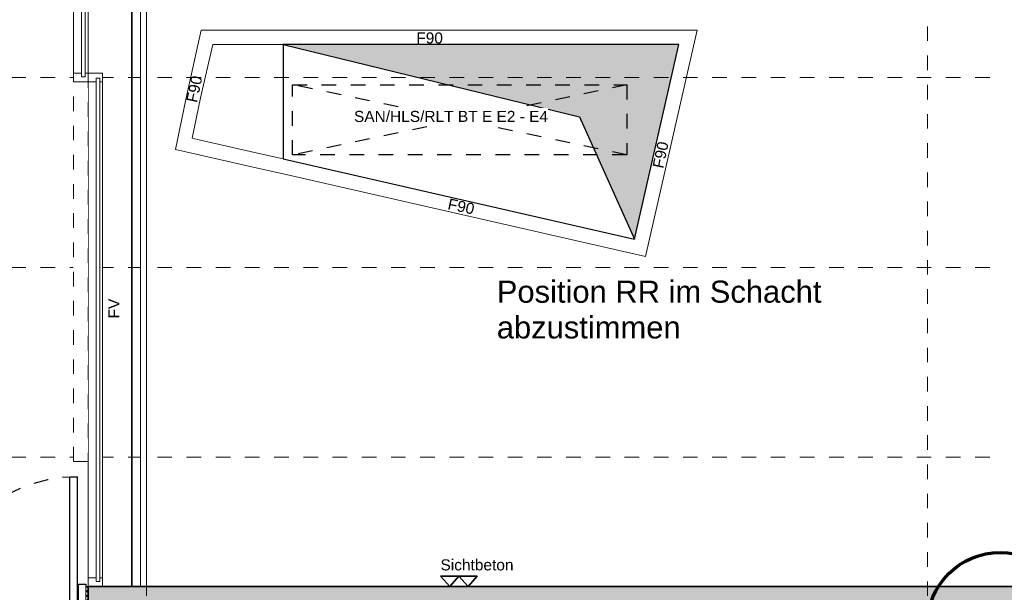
# Model space of a CAD drawing. Header units: metres. Extents: x -13 to 93, y -119 to 25.
# Tile 120 of 256: x 6.78 to 13.52, y -82.88 to -78.95. Entities that reach past the tile are written whole.
import ezdxf
from ezdxf.enums import TextEntityAlignment as Align

# ---------------------------------------------------------------- set-up
doc = ezdxf.new("R2010")
doc.units = ezdxf.units.M
doc.header["$LTSCALE"] = 0.00508
for name, pattern in [('STYLE_05', [0.19684, 0.069505, -0.127335]), ('STYLE_06', [1.0537, 0.590515, -0.19684, 0.069505, -0.19684]), ('STYLE_11', [0.393677, 0.196838, -0.196838])]:
    doc.linetypes.add(name, pattern=pattern)
for name, color, linetype, lineweight in [('3-0-0 Dämmung', 7, 'Continuous', 18), ('3-3-0-1 AW Beton', 7, 'Continuous', 35), ('3-4-0-2 IW GK', 7, 'Continuous', 35), ('3-4-4 ITüren', 7, 'Continuous', 25), ('3-5-1 Deckenk Beton', 7, 'Continuous', 35), ('3-5-1-1 DeckenDurchb', 7, 'Continuous', 25), ('3-5-1-1 DeckenDurchb VED', 7, 'STYLE_11', 25), ('Bemaßung-Achsen', 7, 'Continuous', 18), ('Bemaßung-Höhenkoten', 7, 'Continuous', 18), ('Keine', 7, 'Continuous', 18), ('Plan-Achse', 1, 'STYLE_06', 18), ('Plan-Achsen-Fassade', 1, 'STYLE_06', 18), ('Plan-Raumstempel', 7, 'Continuous', 13), ('Plan-Text-Hinweis', 7, 'Continuous', 13)]:
    doc.layers.add(name, color=color, linetype=linetype, lineweight=lineweight)
doc.styles.add('Arial', font='ARIAL.TTF')
pattern_1 = [(45, (0, 0), (0.015875, -0.015875), [])]
pattern_2 = [(-45, (0, 0), (0.015875, 0.015875), [])]

# ---------------------------------------------------------------- blocks, each defined once
blk = doc.blocks.new('*U12')
at = {"color": 7, "lineweight": 18}
blk.add_wipeout([(19.5636, -69.7886), (19.6636, -69.7886), (19.6636, -72.4486), (19.5636, -72.4486)], dxfattribs=at).dxf.layer = 'Keine'
at = {"layer": 'Keine', "color": 7, "lineweight": 18}
blk.add_lwpolyline([(19.5636, -69.7886), (19.6636, -69.7886), (19.6636, -72.4486), (19.5636, -72.4486)], close=True, dxfattribs=at)
at = {"color": 7, "lineweight": 18}
for points in [[(19.5636, -69.7886), (19.6636, -69.7886), (19.6636, -69.8486), (19.5636, -69.8486)], [(19.5636, -72.3886), (19.6636, -72.3886), (19.6636, -72.4486), (19.5636, -72.4486)]]:
    blk.add_wipeout(points, dxfattribs=at).dxf.layer = 'Keine'
at = {"layer": 'Keine', "color": 7, "lineweight": 18}
for points in [[(19.5636, -69.7886), (19.6636, -69.7886), (19.6636, -69.8486), (19.5636, -69.8486)], [(19.5636, -72.3886), (19.6636, -72.3886), (19.6636, -72.4486), (19.5636, -72.4486)]]:
    blk.add_lwpolyline(points, close=True, dxfattribs=at)
blk = doc.blocks.new('S_Detailverweis H')
at = {"color": 7, "linetype": 'Continuous', "lineweight": 25}
blk.add_wipeout([(0.3449, 0.7113), (1.0949, 0.7113), (1.0949, 0.4613), (0.3449, 0.4613)], dxfattribs=at).dxf.layer = 'Keine'
at = {"layer": 'Keine', "color": 7, "linetype": 'Continuous', "lineweight": 25}
blk.add_lwpolyline([(0.3449, 0.7113), (1.0949, 0.7113), (1.0949, 0.4613), (0.3449, 0.4613)], close=True, dxfattribs=at)
at = {"layer": 'Plan-Text-Hinweis', "lineweight": 70}
blk.add_circle((0, 0), 0.5, dxfattribs=at)
at = {"layer": 'Plan-Raumstempel', "color": 7, "style": 'Arial'}
blk.add_attdef('Detailnummer', text='', height=0.1136, dxfattribs=at).set_placement((0.4653, 0.6417), align=Align.TOP_LEFT)
blk = doc.blocks.new('S_Detailverweis V')
at = {"color": 7, "linetype": 'Continuous', "lineweight": 18}
blk.add_wipeout([(0.5, 0.25), (1.25, 0.25), (1.25, 0), (0.5, 0)], dxfattribs=at).dxf.layer = 'Keine'
at = {"layer": 'Bemaßung-Achsen', "lineweight": 70}
blk.add_line((-0.5, 0), (1.25, 0), dxfattribs=at)
at = {"layer": 'Keine', "color": 7, "linetype": 'Continuous', "lineweight": 18}
blk.add_lwpolyline([(0.5, 0.25), (1.25, 0.25), (1.25, 0), (0.5, 0)], close=True, dxfattribs=at)
at = {"layer": 'Plan-Raumstempel', "color": 7, "style": 'Arial'}
blk.add_attdef('Detailnummer', text='', height=0.1136, dxfattribs=at).set_placement((0.5771, 0.1804), align=Align.TOP_LEFT)
blk = doc.blocks.new('S_Tür_T30_F30_BT_Text')
at = {"layer": 'Plan-Text-Hinweis', "color": 7}
ref = blk.add_blockref('S_Detailverweis H', (0.4653, 0), dxfattribs=dict(at, xscale=-1))
ref.add_attrib('Detailnummer', 'SH431', dxfattribs={"layer": 'Plan-Raumstempel', "color": 7, "height": 0.11364, "style": 'Arial'}).set_placement((0, 0.6417), align=Align.TOP_LEFT)
at = {"layer": 'Plan-Text-Hinweis', "color": 7, "rotation": 90}
blk.add_blockref('S_Detailverweis V', (1.0777, 0.1822), dxfattribs=at).add_auto_attribs({'Detailnummer': 'SV402'})
blk = doc.blocks.new('S_Tür_T30_F30_BT')
at = {"layer": '3-4-4 ITüren', "color": 7, "linetype": 'Continuous'}
for points in [[(-0.125, 1.08), (-0.075, 1.08), (-0.075, 0.08), (-0.125, 0.08)], [(-0.065, 0.345), (-0.015, 0.345), (-0.015, 0), (-0.065, 0)], [(-1.435, 0.08), (-1.125, 0.08), (-1.125, 0), (-1.435, 0)], [(-1.125, 0.08), (-1.075, 0.08), (-1.075, 0), (-1.125, 0)]]:
    blk.add_lwpolyline(points, close=True, dxfattribs=at)
at = {"layer": '3-4-4 ITüren', "color": 7, "linetype": 'STYLE_05'}
blk.add_lwpolyline([(-1.075, 0.08), (-0.065, 0.08), (-0.065, 0), (-1.075, 0)], close=True, dxfattribs=at)
blk.add_arc((-0.075, 0.08), 1, 90, 180, dxfattribs=at)
at = {"color": 7, "linetype": 'Continuous'}
blk.add_wipeout([(-1.5, 0.33), (-1.485, 0.33), (-1.485, 0.015), (-1.5, 0.015)], dxfattribs=at).dxf.layer = '3-0-0 Dämmung'
at = {"layer": '3-0-0 Dämmung', "linetype": 'Continuous', "lineweight": 5}
h = blk.add_hatch(dxfattribs=at)
h.set_pattern_fill('D_MMUNG_1_50', style=0, pattern_type=2)
h.set_pattern_definition(pattern_1)
h.paths.add_polyline_path([(-1.5, 0.33), (-1.485, 0.33), (-1.485, 0.015), (-1.5, 0.015)])
at = {"layer": '3-0-0 Dämmung', "linetype": 'Continuous', "lineweight": 13}
h = blk.add_hatch(dxfattribs=at)
h.set_pattern_fill('D_MMUNG_1_50-1', style=0, pattern_type=2)
h.set_pattern_definition(pattern_2)
h.paths.add_polyline_path([(-1.5, 0.33), (-1.485, 0.33), (-1.485, 0.015), (-1.5, 0.015)])
at = {"layer": '3-0-0 Dämmung', "color": 7, "linetype": 'Continuous'}
blk.add_lwpolyline([(-1.5, 0.33), (-1.485, 0.33), (-1.485, 0.015), (-1.5, 0.015)], close=True, dxfattribs=at)
at = {"layer": '3-4-4 ITüren', "color": 7, "linetype": 'Continuous'}
blk.add_lwpolyline([(-1.485, 0.345), (-1.435, 0.345), (-1.435, 0), (-1.485, 0)], close=True, dxfattribs=at)
at = {"color": 7, "linetype": 'Continuous'}
blk.add_wipeout([(-0.015, 0.33), (0, 0.33), (0, 0.015), (-0.015, 0.015)], dxfattribs=at).dxf.layer = '3-0-0 Dämmung'
at = {"layer": '3-0-0 Dämmung', "linetype": 'Continuous', "lineweight": 5}
h = blk.add_hatch(dxfattribs=at)
h.set_pattern_fill('D_MMUNG_1_50', style=0, pattern_type=2)
h.set_pattern_definition(pattern_1)
h.paths.add_polyline_path([(-0.015, 0.33), (0, 0.33), (0, 0.015), (-0.015, 0.015)])
at = {"layer": '3-0-0 Dämmung', "linetype": 'Continuous', "lineweight": 13}
h = blk.add_hatch(dxfattribs=at)
h.set_pattern_fill('D_MMUNG_1_50-1', style=0, pattern_type=2)
h.set_pattern_definition(pattern_2)
h.paths.add_polyline_path([(-0.015, 0.33), (0, 0.33), (0, 0.015), (-0.015, 0.015)])
at = {"layer": '3-0-0 Dämmung', "color": 7, "linetype": 'Continuous'}
blk.add_lwpolyline([(-0.015, 0.33), (0, 0.33), (0, 0.015), (-0.015, 0.015)], close=True, dxfattribs=at)
at = {"layer": 'Plan-Text-Hinweis', "color": 7}
blk.add_blockref('S_Tür_T30_F30_BT_Text', (-1.738, 0.2055), dxfattribs=at)
blk = doc.blocks.new('*U265')
at = {"layer": '3-5-1-1 DeckenDurchb VED'}
for p, q in [((23.3536, -72.9484), (21.0636, -72.4686)), ((23.3536, -72.4686), (21.0636, -72.9486))]:
    blk.add_line(p, q, dxfattribs=at)
blk.add_lwpolyline([(21.0636, -72.4686), (23.3536, -72.4686), (23.3536, -72.9484), (21.0636, -72.9486)], close=True, dxfattribs=at)
blk = doc.blocks.new('*U266')
at = {"layer": '3-5-1-1 DeckenDurchb', "linetype": 'Continuous', "lineweight": 0}
blk.add_hatch(color=19, dxfattribs=at).paths.add_polyline_path([(23.4064, -73.5255), (23.7103, -72.1936), (21.0006, -72.1936), (23.0288, -72.6886)])
at = {"layer": '3-5-1-1 DeckenDurchb'}
for points in [[(23.4064, -73.5255), (23.7103, -72.1936), (21.0006, -72.1936), (23.0288, -72.6886)], [(23.7103, -72.1936), (21.0006, -72.1936), (21.0006, -72.9766), (23.4064, -73.5255)]]:
    blk.add_lwpolyline(points, close=True, dxfattribs=at)
blk = doc.blocks.new('*U465')
at = {"layer": 'Plan-Text-Hinweis', "insert": (-0.0635, 0.1857), "char_height": 0.075762, "attachment_point": 1, "line_spacing_factor": 0.970546, "style": 'Arial'}
blk.add_mtext('{\\C7;\\lSichtbeton}', dxfattribs=at)
at = {"color": 7, "linetype": 'Continuous', "lineweight": 35}
blk.add_wipeout([(0.0625, 0.07), (0.125, 0), (0.1875, 0.07)], dxfattribs=at).dxf.layer = 'Bemaßung-Höhenkoten'
at = {"layer": 'Bemaßung-Höhenkoten', "color": 7, "linetype": 'Continuous', "lineweight": 35}
blk.add_lwpolyline([(0.0625, 0.07), (0.125, 0), (0.1875, 0.07)], close=True, dxfattribs=at)
at = {"color": 7, "linetype": 'Continuous', "lineweight": 35}
blk.add_wipeout([(-0.0625, 0.07), (0, 0), (0.0625, 0.07)], dxfattribs=at).dxf.layer = 'Bemaßung-Höhenkoten'
at = {"layer": 'Bemaßung-Höhenkoten', "color": 7, "linetype": 'Continuous', "lineweight": 35}
blk.add_lwpolyline([(-0.0625, 0.07), (0, 0), (0.0625, 0.07)], close=True, dxfattribs=at)
blk = doc.blocks.new('Sichtbeton')
at = {"layer": 'Keine', "color": 7}
blk.add_blockref('*U465', (0, 0), dxfattribs=at)

msp = doc.modelspace()

# ---------------------------------------------------------------- linework, layer by layer
at = {"layer": '3-4-0-2 IW GK', "color": 7, "linetype": 'Continuous', "lineweight": 18, "flags": 128}
for points in [[(8.59302643, -79.025), (11.42207586, -79.025), (11.06800937, -80.57664436), (8.587, -80.010508), (8.41, -79.97011874), (8.02, -79.88112545), (7.85, -79.8423335), (7.92210258, -79.49), (8.02385131, -79.025), (8.163, -79.025), (8.41, -79.025), (8.587, -79.025)], [(11.29668662, -79.125), (8.59302643, -79.125), (8.587, -79.125), (8.41, -79.125), (8.163, -79.125), (8.10360297, -79.125), (8.02031438, -79.49), (7.96266215, -79.76547119), (8.02, -79.778555), (8.41, -79.86754829), (8.587, -79.90793755), (10.99276235, -80.45690345)]]:
    msp.add_lwpolyline(points, close=True, dxfattribs=at)
at = {"layer": '3-5-1 Deckenk Beton'}
msp.add_line((7.55, -82.835), (7.55, -75.65), dxfattribs=at)
at = {"layer": 'Plan-Achsen-Fassade', "color": 9}
for p, q in [((-0.475, -79.35), (13.475, -79.35)), ((-0.475, -80.65), (13.475, -80.65)), ((-0.475, -81.95), (13.475, -81.95))]:
    msp.add_line(p, q, dxfattribs=at)

# ---------------------------------------------------------------- block references
at = {"layer": '3-5-1-1 DeckenDurchb', "color": 7}
msp.add_blockref('*U266', (-12.41363701, -6.93135892), dxfattribs=at)
at = {"layer": '3-5-1-1 DeckenDurchb VED', "color": 7}
msp.add_blockref('*U265', (-12.41363701, -6.93135892), dxfattribs=at)

# ---------------------------------------------------------------- texts
at = {"layer": 'Plan-Text-Hinweis', "insert": (9.49796667, -79.04156894), "char_height": 0.0757622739, "attachment_point": 1, "line_spacing_factor": 0.967741, "style": 'Arial'}
msp.add_mtext('{\\C7;\\lF90}', dxfattribs=at)
at = {"layer": 'Plan-Text-Hinweis', "attachment_point": 1, "line_spacing_factor": 0.967741, "style": 'Arial'}
for s, insert, char_height, rotation in [('{\\C7;\\lF90}', (7.92173138, -79.51070653), 0.0757622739, 78.058294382), ('{\\C7;\\lF90}', (11.11491572, -79.96116175), 0.0757622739, 78.058294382), ('{\\C7;\\lF90}', (9.72408225, -80.1769542), 0.0757622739, 348.058294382), ('{\\C7;\\lFV}', (7.38969189, -81), 0.075762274, 90)]:
    msp.add_mtext(s, dxfattribs=dict(at, insert=insert, char_height=char_height, rotation=rotation))
at = {"layer": 'Plan-Text-Hinweis', "color": 3, "insert": (10.04947254, -80.740806), "char_height": 0.1515245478, "attachment_point": 1, "line_spacing_factor": 0.967741, "style": 'Arial'}
msp.add_mtext('Position RR im Schacht\\Pabzustimmen', dxfattribs=at)

# ---------------------------------------------------------------- next in the draw order: wipeouts: each hides what was drawn before it
at = {"color": 7, "lineweight": 18}
for points in [[(7.65, -82.835), (7.65, -75.65), (7.61, -75.65), (7.61, -82.835)], [(7.25, -79.32), (7.35, -79.32), (7.35, -82.775), (7.25, -82.775)]]:
    msp.add_wipeout(points, dxfattribs=at).dxf.layer = 'Keine'
msp.add_wipeout([(9.071275, -79.67977901), (10.39948326, -79.67977901), (10.39948326, -79.55807067), (9.071275, -79.55807067)]).dxf.layer = 'Plan-Text-Hinweis'

# ---------------------------------------------------------------- next in the draw order: linework, layer by layer
at = {"layer": 'Keine', "color": 7, "lineweight": 18}
for points in [[(7.65, -82.835), (7.65, -75.65), (7.61, -75.65), (7.61, -82.835)], [(7.25, -79.32), (7.35, -79.32), (7.35, -82.775), (7.25, -82.775)]]:
    msp.add_lwpolyline(points, close=True, dxfattribs=at)
at = {"layer": 'Plan-Achse'}
msp.add_line((7.65, -118.5), (7.65, 6.75), dxfattribs=at)

# ---------------------------------------------------------------- next in the draw order: texts
at = {"layer": 'Plan-Text-Hinweis', "insert": (9.071275, -79.57861673), "char_height": 0.0757622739, "attachment_point": 1, "line_spacing_factor": 0.967741, "style": 'Arial'}
msp.add_mtext('{\\C7;\\lSAN/HLS/RLT BT E E2 - E4 }', dxfattribs=at)

# ---------------------------------------------------------------- next in the draw order: wipeouts: each hides what was drawn before it
at = {"color": 7, "linetype": 'STYLE_05', "lineweight": 18}
msp.add_wipeout([(7.15, -79.32), (7.25, -79.32), (7.25, -81.98), (7.15, -81.98)], dxfattribs=at).dxf.layer = 'Keine'
at = {"color": 7, "lineweight": 18}
msp.add_wipeout([(7.25, -82.775), (7.35, -82.775), (7.35, -82.835), (7.25, -82.835)], dxfattribs=at).dxf.layer = 'Keine'

# ---------------------------------------------------------------- next in the draw order: linework, layer by layer
at = {"layer": 'Keine', "color": 7, "linetype": 'STYLE_05', "lineweight": 18}
msp.add_lwpolyline([(7.15, -79.32), (7.25, -79.32), (7.25, -81.98), (7.15, -81.98)], close=True, dxfattribs=at)
at = {"layer": 'Keine', "color": 7, "lineweight": 18}
msp.add_lwpolyline([(7.25, -82.775), (7.35, -82.775), (7.35, -82.835), (7.25, -82.835)], close=True, dxfattribs=at)

# ---------------------------------------------------------------- next in the draw order: block references
at = {"layer": '3-4-4 ITüren', "color": 7}
msp.add_blockref('S_Tür_T30_F30_BT', (7.25, -83.165), dxfattribs=at)
at = {"layer": 'Keine', "color": 7}
msp.add_blockref('*U12', (-12.41363701, -6.93135892), dxfattribs=at)

# ---------------------------------------------------------------- next in the draw order: hatches: boundary and pattern name
at = {"layer": '3-3-0-1 AW Beton', "linetype": 'Continuous', "lineweight": 0}
msp.add_hatch(color=255, dxfattribs=at).paths.add_polyline_path([(13.535, -83.165), (13.7, -83.165), (13.7, -82.835), (7.25, -82.835), (7.25, -82.955), (13.535, -82.955)])
at = {"layer": '3-3-0-1 AW Beton', "linetype": 'Continuous', "lineweight": 13}
h = msp.add_hatch(dxfattribs=at)
h.set_pattern_fill('STAHLBETON_1_50', style=0, pattern_type=2)
h.set_pattern_definition([(45, (0, 0), (0.0032, 0), []), (45, (0.0016, 0), (0.0032, 0), [0.0012, -0.0012])])
h.paths.add_polyline_path([(13.535, -83.165), (13.7, -83.165), (13.7, -82.835), (7.25, -82.835), (7.25, -82.955), (13.535, -82.955)])

# ---------------------------------------------------------------- next in the draw order: linework, layer by layer
at = {"layer": '3-3-0-1 AW Beton'}
msp.add_lwpolyline([(13.535, -83.165), (13.7, -83.165), (13.7, -82.835), (7.25, -82.835), (7.25, -82.955), (13.535, -82.955)], close=True, dxfattribs=at)

# ---------------------------------------------------------------- next in the draw order: wipeouts: each hides what was drawn before it
at = {"color": 7, "lineweight": 18}
msp.add_wipeout([(7.25, -79.32), (7.35, -79.32), (7.35, -79.38), (7.25, -79.38)], dxfattribs=at).dxf.layer = 'Keine'

# ---------------------------------------------------------------- next in the draw order: linework, layer by layer
at = {"layer": 'Keine', "color": 7, "lineweight": 18}
msp.add_lwpolyline([(7.25, -79.32), (7.35, -79.32), (7.35, -79.38), (7.25, -79.38)], close=True, dxfattribs=at)

# ---------------------------------------------------------------- next in the draw order: block references
at = {"layer": 'Plan-Text-Hinweis', "color": 7}
msp.add_blockref('S_Detailverweis H', (13.49644661, -83.10235041), dxfattribs=at).add_auto_attribs({'Detailnummer': 'SH430'})
msp.add_blockref('Sichtbeton', (9.7273031, -82.835), dxfattribs=at)

# ---------------------------------------------------------------- next in the draw order: linework, layer by layer
at = {"layer": 'Plan-Achse'}
msp.add_line((13, -118.5), (13, 6.75), dxfattribs=at)

# ---------------------------------------------------------------- next in the draw order: wipeouts: each hides what was drawn before it
at = {"color": 7, "lineweight": 18}
for points in [[(7.205, -76.755), (7.23, -76.755), (7.23, -79.345), (7.205, -79.345)], [(7.305, -79.355), (7.33, -79.355), (7.33, -82.8), (7.305, -82.8)]]:
    msp.add_wipeout(points, dxfattribs=at).dxf.layer = 'Keine'

# ---------------------------------------------------------------- next in the draw order: linework, layer by layer
at = {"layer": 'Keine', "color": 7, "lineweight": 18}
for points in [[(7.205, -76.755), (7.23, -76.755), (7.23, -79.345), (7.205, -79.345)], [(7.305, -79.355), (7.33, -79.355), (7.33, -82.8), (7.305, -82.8)]]:
    msp.add_lwpolyline(points, close=True, dxfattribs=at)

doc.saveas('drawing.dxf')
